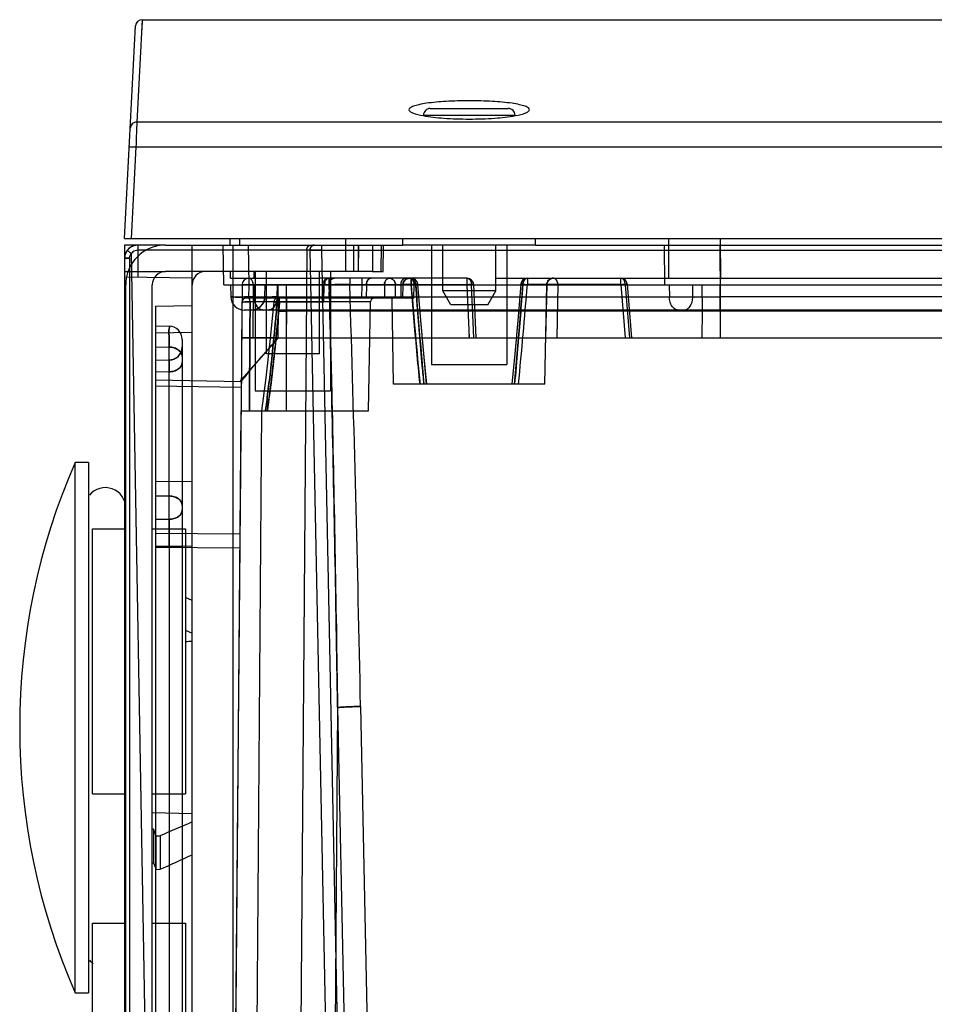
# Model space of a CAD drawing. Header units: millimetres. Extents: x 42 to 339, y 169 to 362.
# Tile 3 of 12: x 48 to 117, y 274 to 348. Entities that reach past the tile are written whole.
import ezdxf

# ---------------------------------------------------------------- set-up
doc = ezdxf.new("R2010")
doc.units = ezdxf.units.MM
doc.header["$LTSCALE"] = 34.608482
doc.layers.get('0').update_dxf_attribs({"linetype": 'CONTINUOUS'})

msp = doc.modelspace()

# ---------------------------------------------------------------- linework, layer by layer
at = {"color": 7, "linetype": 'Continuous'}
for p, q in [((56.78, 348.063), (56.74, 347.305)), ((56.78, 348.063), (56.753, 347.564)), ((56.78, 348.063), (128.069, 348.063)), ((55.44, 331.563), (56.28, 347.589)), ((56.753, 347.564), (56.375, 340.339)), ((78.501, 341.363), (84.38, 341.363)), ((325.394, 340.339), (56.375, 340.339)), ((77.99, 340.863), (84.891, 340.863)), ((56.302, 338.47), (55.94, 331.563)), ((56.302, 338.47), (325.346, 338.47)), ((55.44, 331.563), (330.94, 331.563)), ((63.419, 331.063), (63.414, 331.563)), ((64.14, 331.063), (64.14, 331.563)), ((72.14, 329.063), (72.14, 331.563)), ((76.44, 331.063), (76.436, 331.563)), ((86.44, 331.063), (86.445, 331.563)), ((96.494, 328.563), (96.483, 331.563)), ((100.403, 328.563), (100.392, 331.563)), ((55.44, 331.063), (55.44, 233.189)), ((58.54, 331.063), (55.44, 331.063)), ((56.44, 331.063), (56.44, 328.634)), ((69.421, 330.666), (56.44, 330.666)), ((58.54, 331.063), (74.14, 331.063)), ((60.54, 304.259), (60.541, 331.063)), ((62.94, 328.063), (62.888, 331.063)), ((63.64, 233.563), (63.64, 331.063)), ((64.855, 328.063), (64.803, 331.063)), ((69.18, 330.666), (68.45, 234.058)), ((69.421, 330.666), (71.371, 234.058)), ((70.288, 331.063), (70.288, 330.684)), ((70.288, 330.684), (72.238, 234.037)), ((70.288, 330.684), (309.551, 330.684)), ((72.733, 329.063), (72.741, 331.063)), ((72.733, 329.063), (72.748, 331.063)), ((73.087, 329.063), (73.094, 331.063)), ((73.087, 329.063), (73.101, 331.063)), ((74.14, 331.063), (74.14, 329.063)), ((74.14, 331.063), (76.441, 331.063)), ((74.794, 329.063), (74.829, 331.063)), ((74.94, 329.063), (74.975, 331.063)), ((86.44, 331.063), (76.441, 331.063)), ((78.605, 331.063), (78.605, 322.063)), ((79.44, 327.602), (79.44, 331.063)), ((83.44, 327.602), (83.44, 331.063)), ((84.275, 331.063), (84.275, 322.063)), ((86.44, 331.063), (170.519, 331.063)), ((96.178, 328.063), (96.157, 331.063)), ((100.341, 331.063), (100.369, 327.145)), ((55.826, 330.066), (55.826, 233.81)), ((55.952, 330.423), (57.634, 234.058)), ((55.44, 329.063), (58.54, 329.063)), ((74.14, 329.063), (58.54, 329.063)), ((63.44, 328.563), (63.436, 329.063)), ((65.231, 328.563), (65.227, 329.063)), ((65.305, 329.063), (65.305, 320.063)), ((66.14, 322.863), (66.14, 329.063)), ((70.14, 322.863), (70.14, 329.063)), ((70.975, 329.063), (70.975, 320.063)), ((74.14, 329.063), (74.94, 329.063)), ((60.54, 328.563), (55.44, 328.652)), ((63.44, 328.563), (66.14, 328.563)), ((64.809, 328.563), (64.809, 328.072)), ((66.14, 328.563), (70.14, 328.563)), ((79.44, 328.563), (70.14, 328.563)), ((72.426, 328.563), (71.265, 328.563)), ((72.426, 328.563), (72.426, 328.089)), ((73.33, 328.563), (73.33, 328.072)), ((76.932, 328.563), (76.639, 328.563)), ((76.932, 328.563), (76.639, 328.563)), ((77.059, 328.563), (77.059, 328.089)), ((77.059, 328.089), (77.059, 328.563)), ((81.275, 328.563), (79.44, 328.563)), ((83.44, 328.563), (174.44, 328.563)), ((85.821, 328.563), (85.821, 328.089)), ((92.861, 328.089), (92.861, 328.563)), ((55.54, 231.363), (55.54, 328.063)), ((57.54, 228.063), (57.54, 328.063)), ((62.94, 328.063), (329.44, 328.063)), ((64.309, 328.067), (63.44, 228.563)), ((63.44, 328.063), (63.456, 327.145)), ((64.809, 328.072), (64.8, 327.063)), ((81.617, 328.072), (64.809, 328.072)), ((65.152, 328.072), (65.117, 324.063)), ((65.198, 328.063), (65.214, 327.145)), ((66.024, 327.145), (66.04, 328.063)), ((66.966, 327.145), (66.982, 328.063)), ((67.005, 328.063), (67.04, 326.063)), ((67.633, 328.063), (67.668, 326.063)), ((70.378, 328.077), (70.348, 327.018)), ((70.476, 326.765), (70.511, 328.067)), ((70.879, 328.067), (70.511, 328.067)), ((70.878, 328.072), (70.849, 327.063)), ((72.426, 328.089), (77.059, 328.089)), ((73.33, 328.072), (73.322, 327.063)), ((73.683, 328.072), (73.676, 327.063)), ((75.048, 328.072), (75.056, 327.063)), ((75.886, 327.063), (75.877, 328.072)), ((76.285, 328.072), (76.268, 327.063)), ((76.432, 328.072), (76.414, 327.063)), ((77.272, 327.063), (77.287, 328.072)), ((80.04, 326.563), (79.44, 327.602)), ((83.44, 327.602), (79.44, 327.602)), ((81.448, 324.063), (81.288, 328.072)), ((81.791, 324.063), (81.617, 328.072)), ((81.949, 324.063), (81.774, 328.084)), ((82.84, 326.563), (83.44, 327.602)), ((87.282, 328.072), (85.476, 328.072)), ((92.861, 328.089), (85.821, 328.089)), ((87.151, 320.563), (87.282, 328.072)), ((87.278, 328.072), (87.2, 324.063)), ((87.279, 328.072), (87.201, 324.063)), ((88.121, 328.072), (88.043, 324.063)), ((93.203, 328.072), (88.121, 328.072)), ((92.861, 328.089), (93.187, 324.063)), ((93.203, 328.072), (93.528, 324.063)), ((93.359, 328.103), (93.686, 324.063)), ((96.521, 328.063), (96.528, 327.145)), ((98.298, 327.145), (98.305, 328.063)), ((98.977, 328.063), (98.991, 326.063)), ((100.349, 328.063), (100.363, 326.063)), ((100.356, 327.145), (100.362, 328.063)), ((64.339, 326.914), (64.298, 326.765)), ((64.448, 327.023), (64.339, 326.914)), ((64.597, 327.063), (64.448, 327.023)), ((77.272, 327.063), (64.597, 327.063)), ((65.214, 327.145), (98.298, 327.145)), ((75.73, 320.563), (75.617, 327.063)), ((100.356, 327.145), (100.356, 326.163)), ((326.356, 327.145), (100.356, 327.145)), ((100.369, 326.163), (100.369, 327.145)), ((57.79, 326.463), (60.54, 326.511)), ((57.79, 326.463), (57.79, 235.663)), ((64.294, 326.765), (64.229, 318.563)), ((327.925, 326.163), (64.456, 326.163)), ((73.985, 326.768), (64.918, 326.768)), ((65.33, 326.211), (65.025, 326.163)), ((70.476, 326.765), (66.96, 326.765)), ((67.631, 326.768), (67.643, 318.563)), ((73.842, 318.563), (73.985, 326.768)), ((82.84, 326.563), (80.04, 326.563)), ((67.04, 326.063), (67.005, 324.018)), ((67.04, 326.063), (67.668, 326.063)), ((67.668, 326.063), (67.633, 324.063)), ((98.991, 326.063), (67.668, 326.063)), ((98.991, 326.063), (98.977, 324.063)), ((100.363, 326.063), (98.991, 326.063)), ((100.363, 326.063), (100.349, 324.063)), ((185.524, 326.063), (100.363, 326.063)), ((57.79, 324.963), (58.808, 324.945)), ((57.79, 324.442), (60.54, 324.49)), ((59.79, 323.945), (59.79, 238.745)), ((64.144, 320.746), (67.005, 324.022)), ((64.274, 324.063), (327.93, 324.063)), ((81.448, 324.063), (81.44, 324.247)), ((57.79, 323.381), (58.808, 323.364)), ((58.808, 310.37), (58.808, 323.364)), ((58.808, 322.381), (57.79, 322.363)), ((70.14, 322.863), (66.14, 322.863)), ((78.605, 322.063), (84.275, 322.063)), ((58.808, 321.502), (57.79, 321.484)), ((64.245, 320.75), (57.79, 320.863)), ((64.241, 320.311), (57.79, 320.424)), ((87.151, 320.563), (75.73, 320.563)), ((65.305, 320.063), (70.975, 320.063)), ((64.226, 318.563), (73.842, 318.563)), ((65.768, 318.563), (65.095, 228.563)), ((51.715, 274.663), (51.715, 314.663)), ((52.74, 314.663), (51.715, 314.663)), ((52.74, 314.663), (52.74, 274.663)), ((60.54, 313.223), (57.79, 313.203)), ((57.79, 312.142), (58.808, 312.135)), ((58.808, 310.37), (57.79, 310.363)), ((53.04, 289.663), (53.04, 309.663)), ((53.04, 309.663), (55.54, 309.663)), ((57.54, 309.663), (60.04, 309.663)), ((64.145, 309.256), (57.79, 309.302)), ((60.04, 309.663), (60.04, 289.663)), ((60.54, 308.345), (57.79, 308.325)), ((57.79, 308.325), (58.808, 308.317)), ((58.808, 308.249), (57.79, 308.242)), ((64.135, 308.196), (57.79, 308.242)), ((58.808, 308.317), (58.808, 251.808)), ((58.808, 308.317), (59.79, 308.317)), ((59.79, 308.249), (58.808, 308.249)), ((60.54, 304.259), (60.04, 304.488)), ((60.54, 304.259), (60.04, 304.488)), ((60.54, 301.154), (60.54, 304.259)), ((60.04, 302), (60.54, 301.784)), ((60.04, 302), (60.54, 301.784)), ((60.54, 288.171), (60.54, 301.154)), ((71.513, 296.17), (71.002, 228.563)), ((71.513, 296.17), (72.877, 228.563)), ((73.245, 296.257), (74.611, 228.563)), ((53.04, 289.663), (55.54, 289.663)), ((57.54, 289.663), (60.04, 289.663)), ((57.54, 288.252), (60.54, 288.171)), ((60.54, 285.067), (60.54, 288.171)), ((57.64, 287.011), (57.54, 287.012)), ((57.64, 287.011), (57.64, 284.464)), ((57.84, 286.508), (57.64, 287.011)), ((57.84, 283.967), (57.84, 286.508)), ((57.84, 286.508), (58.14, 286.504)), ((58.14, 286.504), (58.14, 283.97)), ((60.54, 233.563), (60.54, 285.067)), ((57.54, 284.463), (57.64, 284.464)), ((57.64, 284.464), (57.84, 283.967)), ((57.84, 283.967), (58.14, 283.97)), ((53.04, 249.413), (53.04, 279.913)), ((53.04, 279.913), (55.54, 279.913)), ((57.54, 279.913), (60.04, 279.913)), ((60.04, 279.913), (60.04, 249.413)), ((51.715, 274.663), (52.74, 274.663))]:
    msp.add_line(p, q, dxfattribs=at)
for points in [[(55.637, 330.659), (55.491, 330.377), (55.44, 330.063)], [(56.44, 331.063), (56.135, 331.015), (55.858, 330.876), (55.637, 330.659)], [(76.432, 328.072), (76.466, 328.244), (76.558, 328.395), (76.694, 328.503), (76.827, 328.552), (76.932, 328.563)], [(76.432, 328.072), (76.502, 328.318), (76.685, 328.498), (76.932, 328.563)], [(78.227, 320.563), (78.003, 322.876), (77.779, 325.39), (77.555, 328.104)], [(78.229, 320.563), (78.008, 322.863), (77.784, 325.376), (77.558, 328.103)], [(85.323, 328.103), (85.095, 325.358), (84.871, 322.845), (84.652, 320.563)], [(66.024, 327.145), (65.971, 326.84), (65.827, 326.567), (65.607, 326.35), (65.33, 326.211)], [(67.002, 327.063), (66.86, 327.027), (66.752, 326.929), (66.703, 326.79)], [(66.861, 327.027), (66.753, 326.929), (66.704, 326.79)], [(66.703, 326.79), (66.41, 323.789), (66.103, 321.046), (65.776, 318.563)], [(85.096, 325.375), (84.872, 322.861), (84.652, 320.563)], [(59.79, 323.38), (59.742, 323.074), (59.604, 322.798), (59.387, 322.578), (59.113, 322.434)], [(59.604, 322.798), (59.387, 322.578), (59.113, 322.434), (58.808, 322.381)], [(64.226, 318.563), (63.965, 288.563), (63.703, 258.563), (63.44, 228.563)]]:
    msp.add_lwpolyline(points, dxfattribs=at)
for centre, radius, start, end in [((56.78, 347.563), 0.5, 89.98104, 177), ((56.44, 330.063), 1, 89.99953, 180), ((58.54, 328.063), 3, 90, 180), ((58.54, 328.063), 1, 90, 180), ((61.54, 328.063), 1, 90, 180), ((64.809, 328.063), 0.5, 90, 179.5), ((70.878, 328.063), 0.5, 90, 178.39449), ((70.971, 328.158), 0.438, 137.28183, 143.54336), ((75.401, 328.063), 0.5, 89.46741, 89.99703), ((76.932, 328.063), 0.5, 90, 179), ((77.059, 328.063), 0.5, 4.82863, 90), ((77.059, 328.063), 0.5, 4.58156, 89.935), ((81.275, 328.063), 0.5, 2.48195, 90.00171), ((85.821, 328.063), 0.5, 90, 175.41743), ((87.778, 328.063), 0.5, 89.88532, 179.00457), ((87.782, 328.063), 0.5, 90, 179), ((87.778, 328.063), 0.5, 89.88687, 134.52013), ((92.861, 328.063), 0.5, 4.63246, 90), ((-2733.404, 240.087), 2807.211, 1.146519, 1.796435), ((-2733.088, 240.095), 2806.895, 1.146479, 1.796468), ((470.974, 359.358), 395.154, 184.5387, 185.6343), ((-308.091, 359.358), 395.152, 354.36572, 355.46132), ((-308.717, 359.398), 395.779, 354.36887, 355.46273), ((64.456, 327.163), 1, 180.99982, 269.9997), ((64.597, 326.763), 0.3, 90, 179.5), ((65.025, 327.163), 1, 270, 359), ((74.285, 326.763), 0.3, 90.00289, 179), ((98.433, 1777.639), 1450.495, 269.92472, 270.076446), ((98.436, 1633.461), 1306.317, 269.916293, 270.084766), ((99.327, 724.246), 397.102, 269.85155, 270.14845), ((99.327, 724.244), 397.1, 269.85155, 270.14845), ((58.79, 323.945), 1, 0.00698, 88.99857), ((58.79, 323.38), 1, 271, 360), ((97.54, 294.663), 50, 156.42182, 203.57818), ((53.99, 311.213), 1.55, 0, 140.24196), ((-1266.096, 310.242), 1324.905, 359.916755, 0.081856), ((-1123.687, 310.239), 1182.496, 359.906879, 0.091864), ((53.99, 278.113), 1.55, 219.75804, 233.65004)]:
    msp.add_arc(centre, radius, start, end, dxfattribs=at)
for points, knots in [([(81.44, 341.948), (80.856, 341.948), (79.778, 341.918), (78.511, 341.81), (77.693, 341.668), (77.316, 341.572), (77.093, 341.48), (76.967, 341.41), (76.892, 341.327), (76.893, 341.274)], [0, 0, 0, 0, 0.373995, 0.690878, 0.813017, 0.905336, 0.939691, 0.966307, 1, 1, 1, 1]), ([(85.988, 341.274), (85.989, 341.327), (85.914, 341.41), (85.788, 341.48), (85.564, 341.572), (85.188, 341.668), (84.37, 341.81), (83.103, 341.918), (82.024, 341.948), (81.44, 341.948)], [0, 0, 0, 0, 0.033693, 0.060313, 0.09467, 0.186988, 0.309122, 0.625998, 1, 1, 1, 1]), ([(76.893, 341.274), (76.894, 341.228), (76.983, 341.118), (77.339, 340.956), (77.686, 340.876), (77.953, 340.826)], [0, 0, 0, 0, 0.116678, 0.315072, 1, 1, 1, 1]), ([(78.501, 341.363), (78.435, 341.363), (78.302, 341.337), (78.133, 341.227), (78.018, 341.061), (77.99, 340.928), (77.99, 340.863)], [0, 0, 0, 0, 0.250104, 0.500147, 0.750107, 1, 1, 1, 1]), ([(84.891, 340.863), (84.891, 340.928), (84.863, 341.061), (84.748, 341.227), (84.578, 341.337), (84.446, 341.363), (84.38, 341.363)], [0, 0, 0, 0, 0.249898, 0.499853, 0.749891, 1, 1, 1, 1]), ([(84.922, 340.825), (85.19, 340.875), (85.539, 340.955), (85.897, 341.118), (85.987, 341.228), (85.988, 341.274)], [0, 0, 0, 0, 0.685131, 0.883499, 1, 1, 1, 1]), ([(56.375, 340.339), (56.252, 340.339), (55.996, 340.243), (55.882, 339.994), (55.876, 339.872)], [0, 0, 0, 0, 0.502234, 1, 1, 1, 1]), ([(56.375, 340.339), (56.372, 340.266), (56.349, 339.643), (56.324, 339.02), (56.302, 338.47)], [0, 0, 0, 0, 0.117284, 1, 1, 1, 1]), ([(77.953, 340.826), (78.467, 340.73), (79.631, 340.608), (80.797, 340.569), (81.44, 340.569)], [0, 0, 0, 0, 0.448747, 1, 1, 1, 1]), ([(81.44, 340.569), (82.082, 340.569), (83.247, 340.607), (84.408, 340.729), (84.922, 340.825)], [0, 0, 0, 0, 0.550968, 1, 1, 1, 1]), ([(55.802, 338.47), (55.803, 338.473), (55.821, 338.475), (55.845, 338.479), (55.893, 338.48), (55.982, 338.481), (56.121, 338.478), (56.238, 338.473), (56.302, 338.47)], [0, 0, 0, 0, 0.021854, 0.079373, 0.171618, 0.295654, 0.61934, 1, 1, 1, 1]), ([(55.952, 330.423), (55.899, 330.463), (55.791, 330.528), (55.735, 330.613), (55.627, 330.645), (55.637, 330.659)], [0, 0, 0, 0, 0.50218, 0.866264, 1, 1, 1, 1]), ([(55.952, 330.423), (55.899, 330.463), (55.791, 330.528), (55.735, 330.613), (55.627, 330.645), (55.637, 330.659)], [0, 0, 0, 0, 0.502157, 0.866252, 1, 1, 1, 1]), ([(56.44, 330.666), (56.374, 330.665), (56.242, 330.646), (56.078, 330.551), (55.987, 330.469), (55.952, 330.423)], [0, 0, 0, 0, 0.353898, 0.692873, 1, 1, 1, 1]), ([(69.18, 330.666), (69.18, 330.734), (69.211, 330.868), (69.34, 331.022), (69.466, 331.063), (69.526, 331.063)], [0, 0, 0, 0, 0.353784, 0.687475, 1, 1, 1, 1]), ([(69.421, 330.666), (69.422, 330.733), (69.452, 330.865), (69.578, 331.02), (69.706, 331.063), (69.768, 331.063)], [0, 0, 0, 0, 0.345702, 0.678451, 1, 1, 1, 1]), ([(69.768, 331.063), (69.709, 331.063), (69.584, 331.024), (69.454, 330.872), (69.422, 330.736), (69.421, 330.666)], [0, 0, 0, 0, 0.305055, 0.63645, 1, 1, 1, 1]), ([(69.421, 330.666), (69.496, 330.67), (69.671, 330.675), (69.96, 330.68), (70.174, 330.683), (70.288, 330.684)], [0, 0, 0, 0, 0.257964, 0.607182, 1, 1, 1, 1]), ([(70.288, 330.684), (70.174, 330.683), (69.96, 330.68), (69.671, 330.675), (69.496, 330.67), (69.421, 330.666)], [0, 0, 0, 0, 0.392831, 0.742047, 1, 1, 1, 1]), ([(55.44, 330.063), (55.44, 330.079), (55.541, 330.044), (55.635, 330.078), (55.76, 330.066), (55.826, 330.066)], [0, 0, 0, 0, 0.127047, 0.48488, 1, 1, 1, 1]), ([(55.826, 330.066), (55.803, 330.066), (55.755, 330.066), (55.684, 330.066), (55.626, 330.066), (55.583, 330.065), (55.554, 330.065), (55.527, 330.065), (55.504, 330.065), (55.485, 330.064), (55.471, 330.064), (55.461, 330.064), (55.456, 330.064), (55.451, 330.064), (55.447, 330.063), (55.444, 330.063), (55.442, 330.063), (55.441, 330.063), (55.44, 330.063), (55.44, 330.063)], [0, 0, 0, 0, 0.184357, 0.371161, 0.549919, 0.632653, 0.708964, 0.77751, 0.837573, 0.888584, 0.92998, 0.946918, 0.961379, 0.973431, 0.983142, 0.99058, 0.995816, 0.998922, 1, 1, 1, 1]), ([(55.826, 330.066), (55.827, 330.111), (55.837, 330.201), (55.879, 330.323), (55.925, 330.394), (55.952, 330.423)], [0, 0, 0, 0, 0.352464, 0.692143, 1, 1, 1, 1]), ([(65.049, 328.419), (65.029, 328.448), (64.984, 328.499), (64.901, 328.551), (64.839, 328.563), (64.809, 328.563)], [0, 0, 0, 0, 0.36256, 0.69171, 1, 1, 1, 1]), ([(65.152, 328.072), (65.151, 328.112), (65.143, 328.196), (65.11, 328.314), (65.072, 328.387), (65.049, 328.419)], [0, 0, 0, 0, 0.333925, 0.678661, 1, 1, 1, 1]), ([(70.62, 328.418), (70.596, 328.386), (70.556, 328.315), (70.52, 328.195), (70.511, 328.11), (70.511, 328.067)], [0, 0, 0, 0, 0.316857, 0.653007, 1, 1, 1, 1]), ([(70.62, 328.418), (70.596, 328.386), (70.556, 328.315), (70.52, 328.195), (70.511, 328.11), (70.511, 328.067)], [0, 0, 0, 0, 0.316857, 0.653007, 1, 1, 1, 1]), ([(70.878, 328.563), (70.846, 328.563), (70.781, 328.551), (70.691, 328.5), (70.641, 328.447), (70.62, 328.418)], [0, 0, 0, 0, 0.306265, 0.639419, 1, 1, 1, 1]), ([(70.878, 328.563), (70.851, 328.563), (70.795, 328.554), (70.716, 328.517), (70.671, 328.477), (70.65, 328.455)], [0, 0, 0, 0, 0.309326, 0.643579, 1, 1, 1, 1]), ([(70.878, 328.072), (70.881, 328.13), (70.884, 328.239), (70.878, 328.402), (70.865, 328.48), (70.892, 328.563), (70.878, 328.563)], [0, 0, 0, 0, 0.357431, 0.68747, 0.912899, 1, 1, 1, 1]), ([(70.877, 328.481), (70.874, 328.443), (70.873, 328.356), (70.888, 328.22), (70.882, 328.121), (70.878, 328.072)], [0, 0, 0, 0, 0.276689, 0.639726, 1, 1, 1, 1]), ([(70.878, 328.563), (70.881, 328.563), (70.88, 328.544), (70.88, 328.523), (70.878, 328.496), (70.877, 328.481)], [0, 0, 0, 0, 0.116554, 0.447032, 1, 1, 1, 1]), ([(71.265, 328.563), (71.197, 328.563), (71.049, 328.507), (70.912, 328.312), (70.88, 328.15), (70.879, 328.067)], [0, 0, 0, 0, 0.300468, 0.636289, 1, 1, 1, 1]), ([(70.879, 328.067), (70.88, 328.154), (70.914, 328.32), (71.057, 328.512), (71.202, 328.563), (71.269, 328.563)], [0, 0, 0, 0, 0.37882, 0.710413, 1, 1, 1, 1]), ([(73.683, 328.072), (73.684, 328.104), (73.689, 328.169), (73.707, 328.248), (73.728, 328.308), (73.746, 328.349), (73.763, 328.38), (73.778, 328.403), (73.789, 328.419), (73.8, 328.435), (73.817, 328.455), (73.839, 328.478), (73.868, 328.503), (73.91, 328.532), (73.967, 328.556), (74.014, 328.563), (74.037, 328.563)], [0, 0, 0, 0, 0.144421, 0.294363, 0.364897, 0.431833, 0.494915, 0.524975, 0.554039, 0.582855, 0.611777, 0.66976, 0.7277, 0.785362, 0.8992, 1, 1, 1, 1]), ([(74.037, 328.563), (74.014, 328.563), (73.966, 328.556), (73.909, 328.531), (73.868, 328.503), (73.839, 328.478), (73.812, 328.45), (73.788, 328.42), (73.767, 328.387), (73.747, 328.351), (73.729, 328.311), (73.708, 328.252), (73.689, 328.172), (73.684, 328.106), (73.683, 328.072)], [0, 0, 0, 0, 0.102931, 0.216088, 0.273399, 0.33098, 0.3886, 0.445962, 0.503821, 0.565489, 0.630863, 0.699708, 0.846054, 1, 1, 1, 1]), ([(73.683, 328.072), (73.684, 328.104), (73.689, 328.169), (73.707, 328.248), (73.728, 328.308), (73.746, 328.349), (73.763, 328.38), (73.778, 328.403), (73.789, 328.419), (73.8, 328.435), (73.817, 328.455), (73.839, 328.478), (73.868, 328.503), (73.91, 328.532), (73.967, 328.556), (74.014, 328.563), (74.037, 328.563)], [0, 0, 0, 0, 0.14442, 0.294361, 0.364894, 0.431831, 0.494912, 0.524972, 0.554036, 0.582852, 0.611774, 0.669756, 0.727696, 0.785358, 0.899195, 1, 1, 1, 1]), ([(75.401, 328.563), (75.34, 328.563), (75.206, 328.507), (75.079, 328.318), (75.049, 328.158), (75.048, 328.072)], [0, 0, 0, 0, 0.280406, 0.605265, 1, 1, 1, 1]), ([(75.048, 328.072), (75.048, 328.114), (75.057, 328.199), (75.092, 328.317), (75.131, 328.388), (75.153, 328.419)], [0, 0, 0, 0, 0.348286, 0.684674, 1, 1, 1, 1]), ([(75.153, 328.419), (75.175, 328.449), (75.222, 328.501), (75.309, 328.551), (75.372, 328.563), (75.401, 328.563)], [0, 0, 0, 0, 0.367438, 0.703386, 1, 1, 1, 1]), ([(75.401, 328.563), (75.482, 328.563), (75.647, 328.517), (75.829, 328.332), (75.876, 328.16), (75.877, 328.072)], [0, 0, 0, 0, 0.32349, 0.646927, 1, 1, 1, 1]), ([(75.735, 328.419), (75.705, 328.45), (75.638, 328.503), (75.522, 328.552), (75.44, 328.563), (75.401, 328.563)], [0, 0, 0, 0, 0.343926, 0.684064, 1, 1, 1, 1]), ([(75.877, 328.072), (75.877, 328.114), (75.865, 328.2), (75.816, 328.32), (75.764, 328.389), (75.735, 328.419)], [0, 0, 0, 0, 0.335805, 0.669635, 1, 1, 1, 1]), ([(76.285, 328.072), (76.286, 328.104), (76.291, 328.169), (76.309, 328.248), (76.33, 328.308), (76.348, 328.349), (76.365, 328.38), (76.38, 328.403), (76.391, 328.419), (76.403, 328.435), (76.419, 328.455), (76.441, 328.478), (76.47, 328.503), (76.513, 328.532), (76.569, 328.556), (76.617, 328.563), (76.639, 328.563)], [0, 0, 0, 0, 0.14442, 0.294361, 0.364894, 0.431831, 0.494912, 0.524972, 0.554036, 0.582852, 0.611774, 0.669756, 0.727696, 0.785358, 0.899195, 1, 1, 1, 1]), ([(76.285, 328.072), (76.286, 328.104), (76.291, 328.169), (76.309, 328.248), (76.33, 328.308), (76.348, 328.349), (76.365, 328.38), (76.38, 328.403), (76.391, 328.419), (76.403, 328.435), (76.419, 328.455), (76.441, 328.478), (76.47, 328.503), (76.513, 328.532), (76.569, 328.556), (76.617, 328.563), (76.639, 328.563)], [0, 0, 0, 0, 0.144421, 0.294363, 0.364897, 0.431833, 0.494915, 0.524975, 0.55404, 0.582855, 0.611777, 0.66976, 0.7277, 0.785362, 0.8992, 1, 1, 1, 1]), ([(77.133, 328.474), (77.115, 328.493), (77.075, 328.525), (77.006, 328.556), (76.956, 328.563), (76.932, 328.563)], [0, 0, 0, 0, 0.346745, 0.672544, 1, 1, 1, 1]), ([(76.932, 328.563), (76.963, 328.563), (77.027, 328.551), (77.113, 328.499), (77.16, 328.448), (77.181, 328.419)], [0, 0, 0, 0, 0.311597, 0.641185, 1, 1, 1, 1]), ([(77.404, 328.071), (77.4, 328.131), (77.382, 328.248), (77.324, 328.412), (77.208, 328.527), (77.107, 328.563), (77.059, 328.563)], [0, 0, 0, 0, 0.275146, 0.537991, 0.778828, 1, 1, 1, 1]), ([(77.405, 328.072), (77.401, 328.129), (77.383, 328.244), (77.327, 328.408), (77.21, 328.526), (77.108, 328.563), (77.06, 328.563)], [0, 0, 0, 0, 0.26352, 0.531131, 0.778128, 1, 1, 1, 1]), ([(77.287, 328.072), (77.291, 328.118), (77.283, 328.22), (77.224, 328.357), (77.165, 328.439), (77.133, 328.474)], [0, 0, 0, 0, 0.317477, 0.678052, 1, 1, 1, 1]), ([(77.181, 328.419), (77.205, 328.387), (77.244, 328.314), (77.279, 328.196), (77.286, 328.112), (77.286, 328.072)], [0, 0, 0, 0, 0.324251, 0.668853, 1, 1, 1, 1]), ([(81.288, 328.072), (81.283, 328.128), (81.28, 328.235), (81.283, 328.398), (81.299, 328.477), (81.26, 328.563), (81.275, 328.563)], [0, 0, 0, 0, 0.343325, 0.676258, 0.91001, 1, 1, 1, 1]), ([(81.284, 328.474), (81.282, 328.491), (81.276, 328.52), (81.276, 328.542), (81.271, 328.563), (81.275, 328.563)], [0, 0, 0, 0, 0.554703, 0.888125, 1, 1, 1, 1]), ([(81.275, 328.563), (81.336, 328.563), (81.473, 328.502), (81.589, 328.309), (81.617, 328.153), (81.617, 328.072)], [0, 0, 0, 0, 0.284823, 0.626724, 1, 1, 1, 1]), ([(81.275, 328.563), (81.304, 328.563), (81.367, 328.551), (81.45, 328.499), (81.495, 328.448), (81.515, 328.419)], [0, 0, 0, 0, 0.308757, 0.637951, 1, 1, 1, 1]), ([(81.288, 328.072), (81.282, 328.118), (81.276, 328.214), (81.288, 328.348), (81.291, 328.437), (81.284, 328.474)], [0, 0, 0, 0, 0.348057, 0.714831, 1, 1, 1, 1]), ([(81.515, 328.419), (81.538, 328.387), (81.576, 328.314), (81.609, 328.195), (81.617, 328.112), (81.617, 328.072)], [0, 0, 0, 0, 0.32271, 0.66751, 1, 1, 1, 1]), ([(85.476, 328.072), (85.48, 328.129), (85.498, 328.244), (85.554, 328.408), (85.671, 328.526), (85.773, 328.563), (85.821, 328.563)], [0, 0, 0, 0, 0.263638, 0.531208, 0.778158, 1, 1, 1, 1]), ([(85.616, 328.466), (85.583, 328.433), (85.529, 328.351), (85.495, 328.212), (85.481, 328.118), (85.476, 328.072)], [0, 0, 0, 0, 0.326069, 0.674067, 1, 1, 1, 1]), ([(87.279, 328.072), (87.28, 328.13), (87.304, 328.253), (87.407, 328.416), (87.573, 328.534), (87.709, 328.563), (87.778, 328.563)], [0, 0, 0, 0, 0.226687, 0.477171, 0.73054, 1, 1, 1, 1]), ([(88.019, 328.419), (87.998, 328.449), (87.952, 328.5), (87.868, 328.551), (87.807, 328.563), (87.778, 328.563)], [0, 0, 0, 0, 0.369691, 0.705243, 1, 1, 1, 1]), ([(88.121, 328.072), (88.124, 328.129), (88.112, 328.249), (88.035, 328.402), (87.931, 328.53), (87.828, 328.563), (87.779, 328.563)], [0, 0, 0, 0, 0.26353, 0.53966, 0.775329, 1, 1, 1, 1]), ([(88.121, 328.072), (88.121, 328.114), (88.112, 328.198), (88.078, 328.317), (88.041, 328.388), (88.019, 328.419)], [0, 0, 0, 0, 0.348991, 0.685636, 1, 1, 1, 1]), ([(93.203, 328.072), (93.199, 328.129), (93.181, 328.243), (93.127, 328.408), (93.01, 328.526), (92.909, 328.563), (92.861, 328.563)], [0, 0, 0, 0, 0.26291, 0.531059, 0.778544, 1, 1, 1, 1]), ([(64.809, 328.072), (64.725, 328.072), (64.565, 328.087), (64.443, 328.046), (64.309, 328.09), (64.309, 328.067)], [0, 0, 0, 0, 0.499757, 0.865767, 1, 1, 1, 1]), ([(64.309, 328.067), (64.309, 328.085), (64.416, 328.059), (64.519, 328.089), (64.732, 328.077), (64.941, 328.078), (65.085, 328.074), (65.152, 328.072)], [0, 0, 0, 0, 0.063592, 0.239361, 0.490311, 0.763174, 1, 1, 1, 1]), ([(64.309, 328.067), (64.309, 328.069), (64.319, 328.07), (64.33, 328.072), (64.351, 328.073), (64.373, 328.075), (64.399, 328.076), (64.424, 328.076), (64.442, 328.077), (64.45, 328.077)], [0, 0, 0, 0, 0.041166, 0.142907, 0.289475, 0.459647, 0.63218, 0.825747, 1, 1, 1, 1]), ([(64.45, 328.077), (64.493, 328.078), (64.592, 328.079), (64.759, 328.08), (64.95, 328.077), (65.085, 328.074), (65.152, 328.072)], [0, 0, 0, 0, 0.185006, 0.422894, 0.713429, 1, 1, 1, 1]), ([(70.538, 328.063), (70.508, 328.063), (70.459, 328.087), (70.416, 328.079), (70.363, 328.076), (70.454, 328.069), (70.478, 328.069), (70.511, 328.067)], [0, 0, 0, 0, 0.2988, 0.479357, 0.548126, 0.660459, 1, 1, 1, 1]), ([(70.511, 328.067), (70.488, 328.068), (70.446, 328.067), (70.413, 328.078), (70.379, 328.07), (70.381, 328.082), (70.401, 328.076), (70.42, 328.078), (70.455, 328.071), (70.492, 328.103), (70.527, 328.078), (70.538, 328.063)], [0, 0, 0, 0, 0.234694, 0.37536, 0.437459, 0.442532, 0.490719, 0.572767, 0.678459, 0.813848, 1, 1, 1, 1]), ([(70.878, 328.072), (70.854, 328.072), (70.808, 328.07), (70.743, 328.081), (70.686, 328.051), (70.636, 328.078), (70.602, 328.103), (70.555, 328.111), (70.538, 328.079), (70.538, 328.063)], [0, 0, 0, 0, 0.191953, 0.365354, 0.523028, 0.661198, 0.778044, 0.873804, 1, 1, 1, 1]), ([(70.538, 328.063), (70.551, 328.063), (70.576, 328.083), (70.623, 328.076), (70.675, 328.077), (70.736, 328.075), (70.804, 328.074), (70.852, 328.072), (70.878, 328.072)], [0, 0, 0, 0, 0.116778, 0.246749, 0.40045, 0.578114, 0.778885, 1, 1, 1, 1]), ([(72.426, 328.089), (72.233, 328.087), (71.862, 328.084), (71.346, 328.077), (71.024, 328.071), (70.879, 328.067)], [0, 0, 0, 0, 0.375268, 0.718446, 1, 1, 1, 1]), ([(70.879, 328.067), (71.024, 328.071), (71.347, 328.077), (71.862, 328.084), (72.233, 328.087), (72.426, 328.089)], [0, 0, 0, 0, 0.281564, 0.624737, 1, 1, 1, 1]), ([(71.513, 296.17), (71.472, 298.828), (71.299, 309.461), (71.078, 320.094), (70.879, 328.067)], [0, 0, 0, 0, 0.250007, 1, 1, 1, 1]), ([(70.879, 328.067), (70.945, 325.409), (71.196, 314.778), (71.391, 304.145), (71.513, 296.17)], [0, 0, 0, 0, 0.249993, 1, 1, 1, 1]), ([(73.683, 328.072), (73.666, 328.072), (73.612, 328.072), (73.516, 328.072), (73.416, 328.072), (73.352, 328.072), (73.33, 328.072)], [0, 0, 0, 0, 0.14553, 0.46144, 0.809105, 1, 1, 1, 1]), ([(73.683, 328.072), (73.662, 328.072), (73.604, 328.072), (73.505, 328.072), (73.408, 328.072), (73.348, 328.072), (73.33, 328.072)], [0, 0, 0, 0, 0.176855, 0.493176, 0.842217, 1, 1, 1, 1]), ([(75.048, 328.072), (75.117, 328.074), (75.267, 328.078), (75.495, 328.08), (75.702, 328.078), (75.829, 328.076), (75.877, 328.072)], [0, 0, 0, 0, 0.250399, 0.544206, 0.823236, 1, 1, 1, 1]), ([(76.432, 328.072), (76.432, 328.072), (76.431, 328.072), (76.431, 328.072), (76.429, 328.072), (76.426, 328.072), (76.421, 328.072), (76.414, 328.072), (76.404, 328.072), (76.393, 328.072), (76.38, 328.072), (76.358, 328.072), (76.335, 328.072), (76.308, 328.072), (76.293, 328.072), (76.285, 328.072)], [0, 0, 0, 0, 0.002134, 0.008127, 0.01807, 0.031973, 0.069006, 0.11995, 0.184566, 0.262614, 0.352763, 0.455377, 0.696222, 0.842225, 1, 1, 1, 1]), ([(76.285, 328.072), (76.293, 328.072), (76.308, 328.072), (76.335, 328.072), (76.359, 328.072), (76.38, 328.072), (76.393, 328.072), (76.405, 328.072), (76.414, 328.072), (76.421, 328.072), (76.426, 328.072), (76.429, 328.072), (76.431, 328.072), (76.431, 328.072), (76.432, 328.072), (76.432, 328.072)], [0, 0, 0, 0, 0.15919, 0.306375, 0.549143, 0.652302, 0.742699, 0.819153, 0.882443, 0.932341, 0.96862, 0.982266, 0.992023, 0.997904, 1, 1, 1, 1]), ([(77.287, 328.072), (77.22, 328.076), (77.069, 328.082), (76.854, 328.083), (76.639, 328.094), (76.535, 328.068), (76.433, 328.089), (76.432, 328.072)], [0, 0, 0, 0, 0.237545, 0.523226, 0.771243, 0.937677, 1, 1, 1, 1]), ([(77.728, 320.563), (77.644, 321.402), (77.482, 323.078), (77.26, 325.587), (77.123, 327.256), (77.058, 328.089)], [0, 0, 0, 0, 0.33505, 0.668356, 1, 1, 1, 1]), ([(77.404, 328.071), (77.421, 328.072), (77.452, 328.07), (77.49, 328.089), (77.519, 328.07), (77.541, 328.091), (77.544, 328.105), (77.553, 328.125), (77.557, 328.111), (77.559, 328.095), (77.555, 328.107), (77.548, 328.112), (77.536, 328.111), (77.521, 328.106), (77.499, 328.106), (77.469, 328.11), (77.429, 328.11), (77.379, 328.107), (77.317, 328.105), (77.243, 328.102), (77.155, 328.097), (77.092, 328.092), (77.059, 328.089)], [0, 0, 0, 0, 0.074624, 0.1292, 0.168862, 0.200114, 0.232549, 0.247684, 0.263853, 0.278175, 0.287591, 0.298815, 0.313347, 0.335252, 0.366443, 0.409271, 0.46494, 0.535647, 0.623625, 0.730418, 0.856729, 1, 1, 1, 1]), ([(77.405, 328.071), (77.423, 328.074), (77.448, 328.077), (77.48, 328.082), (77.501, 328.086), (77.518, 328.089), (77.533, 328.092), (77.543, 328.095), (77.549, 328.097), (77.553, 328.098), (77.555, 328.1), (77.557, 328.101), (77.558, 328.102), (77.558, 328.103), (77.557, 328.104), (77.555, 328.105), (77.55, 328.107), (77.543, 328.108), (77.533, 328.109), (77.522, 328.11), (77.509, 328.11), (77.494, 328.11), (77.477, 328.11), (77.457, 328.11), (77.424, 328.11), (77.377, 328.108), (77.286, 328.105), (77.179, 328.098), (77.093, 328.092), (77.059, 328.089)], [0, 0, 0, 0, 0.082122, 0.117464, 0.148488, 0.176546, 0.199272, 0.216709, 0.223468, 0.228939, 0.233159, 0.236224, 0.238318, 0.239883, 0.241687, 0.244232, 0.25201, 0.263358, 0.277834, 0.295, 0.314851, 0.33757, 0.363784, 0.394096, 0.428656, 0.51049, 0.608676, 0.8461, 1, 1, 1, 1]), ([(77.404, 328.072), (77.466, 327.228), (77.595, 325.549), (77.801, 323.046), (77.949, 321.387), (78.025, 320.563)], [0, 0, 0, 0, 0.336908, 0.670234, 1, 1, 1, 1]), ([(78.026, 320.563), (77.984, 321.026), (77.795, 323.121), (77.59, 325.624), (77.435, 327.664), (77.405, 328.071)], [0, 0, 0, 0, 0.185357, 0.837435, 1, 1, 1, 1]), ([(81.618, 328.072), (81.661, 328.074), (81.702, 328.072), (81.801, 328.09), (81.615, 328.081), (81.516, 328.081), (81.363, 328.075), (81.288, 328.072)], [0, 0, 0, 0, 0.200195, 0.240016, 0.371368, 0.644565, 1, 1, 1, 1]), ([(81.288, 328.072), (81.333, 328.073), (81.42, 328.077), (81.541, 328.081), (81.618, 328.083), (81.652, 328.084)], [0, 0, 0, 0, 0.373271, 0.71529, 1, 1, 1, 1]), ([(81.619, 328.072), (81.663, 328.074), (81.709, 328.063), (81.798, 328.1), (81.689, 328.085), (81.652, 328.084)], [0, 0, 0, 0, 0.519324, 0.56742, 1, 1, 1, 1]), ([(85.476, 328.071), (85.467, 327.951), (85.345, 326.33), (85.146, 323.826), (84.936, 321.444), (84.854, 320.563)], [0, 0, 0, 0, 0.048002, 0.64752, 1, 1, 1, 1]), ([(84.855, 320.563), (84.997, 322.105), (85.21, 324.607), (85.404, 327.111), (85.476, 328.072)], [0, 0, 0, 0, 0.616549, 1, 1, 1, 1]), ([(85.476, 328.071), (85.458, 328.074), (85.433, 328.077), (85.4, 328.082), (85.38, 328.086), (85.362, 328.089), (85.348, 328.092), (85.338, 328.095), (85.332, 328.097), (85.328, 328.098), (85.326, 328.1), (85.324, 328.101), (85.323, 328.102), (85.323, 328.103), (85.324, 328.104), (85.326, 328.105), (85.331, 328.107), (85.338, 328.108), (85.347, 328.109), (85.359, 328.11), (85.372, 328.11), (85.387, 328.11), (85.404, 328.11), (85.424, 328.11), (85.456, 328.11), (85.503, 328.108), (85.595, 328.105), (85.702, 328.098), (85.788, 328.092), (85.821, 328.089)], [0, 0, 0, 0, 0.082117, 0.117456, 0.148479, 0.17654, 0.199267, 0.216706, 0.223465, 0.228937, 0.233158, 0.236223, 0.238317, 0.239883, 0.241687, 0.244231, 0.252009, 0.263356, 0.277832, 0.294998, 0.314849, 0.337567, 0.363781, 0.394091, 0.42865, 0.510481, 0.608664, 0.846082, 1, 1, 1, 1]), ([(88.121, 328.072), (88.054, 328.075), (87.907, 328.082), (87.699, 328.084), (87.474, 328.091), (87.395, 328.073), (87.269, 328.084), (87.279, 328.072)], [0, 0, 0, 0, 0.240522, 0.517186, 0.769668, 0.942972, 1, 1, 1, 1]), ([(88.121, 328.072), (88.052, 328.076), (87.899, 328.082), (87.689, 328.084), (87.465, 328.091), (87.388, 328.074), (87.269, 328.084), (87.279, 328.072)], [0, 0, 0, 0, 0.246365, 0.536518, 0.782854, 0.945033, 1, 1, 1, 1]), ([(92.861, 328.089), (92.939, 328.095), (93.08, 328.109), (93.241, 328.104), (93.334, 328.118), (93.357, 328.105)], [0, 0, 0, 0, 0.477323, 0.839274, 1, 1, 1, 1]), ([(92.861, 328.089), (92.897, 328.092), (92.964, 328.097), (93.058, 328.103), (93.136, 328.107), (93.2, 328.11), (93.25, 328.111), (93.288, 328.111), (93.316, 328.11), (93.336, 328.109), (93.349, 328.108), (93.355, 328.106), (93.36, 328.104), (93.357, 328.1), (93.351, 328.098), (93.34, 328.094), (93.321, 328.09), (93.292, 328.084), (93.252, 328.078), (93.221, 328.074), (93.203, 328.072)], [0, 0, 0, 0, 0.165176, 0.307604, 0.426288, 0.522214, 0.597175, 0.654305, 0.696172, 0.724159, 0.74297, 0.753547, 0.757664, 0.76134, 0.770545, 0.786947, 0.814906, 0.857687, 0.918723, 1, 1, 1, 1]), ([(93.357, 328.105), (93.361, 328.103), (93.324, 328.084), (93.29, 328.088), (93.234, 328.075), (93.203, 328.072)], [0, 0, 0, 0, 0.080732, 0.420184, 1, 1, 1, 1]), ([(63.456, 327.145), (63.525, 327.145), (63.794, 327.143), (64.38, 327.144), (64.897, 327.145), (65.214, 327.145)], [0, 0, 0, 0, 0.116807, 0.45853, 1, 1, 1, 1]), ([(65.214, 327.145), (64.897, 327.145), (64.379, 327.144), (63.793, 327.143), (63.525, 327.145), (63.456, 327.145)], [0, 0, 0, 0, 0.541646, 0.883284, 1, 1, 1, 1]), ([(64.918, 326.768), (64.918, 326.805), (64.912, 326.86), (64.891, 326.929), (64.871, 326.976), (64.845, 327.014), (64.815, 327.042), (64.784, 327.059), (64.763, 327.063), (64.753, 327.063)], [0, 0, 0, 0, 0.299113, 0.448958, 0.589657, 0.715512, 0.824601, 0.917768, 1, 1, 1, 1]), ([(65.214, 327.145), (65.216, 327.02), (65.25, 326.779), (65.39, 326.46), (65.609, 326.227), (65.808, 326.163), (65.9, 326.163)], [0, 0, 0, 0, 0.287064, 0.549998, 0.787364, 1, 1, 1, 1]), ([(65.9, 326.163), (65.812, 326.163), (65.622, 326.221), (65.4, 326.444), (65.252, 326.765), (65.216, 327.015), (65.214, 327.145)], [0, 0, 0, 0, 0.20318, 0.430574, 0.700514, 1, 1, 1, 1]), ([(66.966, 327.145), (66.896, 327.145), (66.763, 327.145), (66.602, 327.144), (66.485, 327.144), (66.407, 327.144), (66.336, 327.144), (66.272, 327.144), (66.215, 327.144), (66.166, 327.144), (66.129, 327.144), (66.103, 327.144), (66.087, 327.144), (66.073, 327.144), (66.06, 327.144), (66.049, 327.145), (66.041, 327.145), (66.035, 327.145), (66.031, 327.145), (66.028, 327.145), (66.027, 327.145), (66.025, 327.145), (66.025, 327.145), (66.024, 327.145), (66.024, 327.145)], [0, 0, 0, 0, 0.224268, 0.423596, 0.513229, 0.595869, 0.671309, 0.739343, 0.799778, 0.852475, 0.897307, 0.916735, 0.934148, 0.949534, 0.962885, 0.974196, 0.983463, 0.990679, 0.993517, 0.995841, 0.99765, 0.998944, 0.999724, 1, 1, 1, 1]), ([(66.024, 327.145), (66.024, 327.145), (66.025, 327.145), (66.025, 327.145), (66.027, 327.145), (66.028, 327.145), (66.031, 327.145), (66.035, 327.145), (66.041, 327.145), (66.049, 327.145), (66.06, 327.144), (66.073, 327.144), (66.087, 327.144), (66.103, 327.144), (66.129, 327.144), (66.166, 327.144), (66.215, 327.144), (66.272, 327.144), (66.336, 327.144), (66.407, 327.144), (66.485, 327.144), (66.602, 327.144), (66.763, 327.145), (66.896, 327.145), (66.966, 327.145)], [0, 0, 0, 0, 0.000276, 0.001056, 0.00235, 0.00416, 0.006484, 0.009322, 0.016539, 0.025806, 0.037118, 0.05047, 0.065857, 0.083272, 0.1027, 0.147535, 0.200234, 0.260671, 0.328706, 0.404147, 0.486786, 0.576418, 0.775742, 1, 1, 1, 1]), ([(66.966, 327.145), (66.965, 327.085), (66.956, 326.963), (66.919, 326.781), (66.856, 326.606), (66.768, 326.45), (66.676, 326.341), (66.594, 326.272), (66.514, 326.219), (66.409, 326.175), (66.322, 326.163), (66.28, 326.163)], [0, 0, 0, 0, 0.137186, 0.279318, 0.421597, 0.558504, 0.685717, 0.74503, 0.801305, 0.905151, 1, 1, 1, 1]), ([(66.28, 326.163), (66.322, 326.163), (66.409, 326.175), (66.514, 326.219), (66.594, 326.272), (66.676, 326.341), (66.768, 326.45), (66.856, 326.606), (66.919, 326.781), (66.956, 326.963), (66.965, 327.085), (66.966, 327.145)], [0, 0, 0, 0, 0.094849, 0.198695, 0.25497, 0.314283, 0.441496, 0.578403, 0.720682, 0.862814, 1, 1, 1, 1]), ([(66.96, 326.765), (66.961, 326.784), (66.962, 326.82), (66.967, 326.875), (66.977, 326.927), (66.99, 326.974), (67.007, 327.012), (67.025, 327.041), (67.045, 327.058), (67.06, 327.063), (67.067, 327.063)], [0, 0, 0, 0, 0.162577, 0.329044, 0.490974, 0.638871, 0.764568, 0.864795, 0.940414, 1, 1, 1, 1]), ([(66.96, 326.765), (66.961, 326.815), (66.97, 326.905), (66.996, 327.009), (67.045, 327.063), (67.067, 327.063)], [0, 0, 0, 0, 0.451549, 0.800133, 1, 1, 1, 1]), ([(67.137, 326.768), (67.137, 326.817), (67.139, 326.911), (67.122, 326.987), (67.125, 327.063), (67.111, 327.063)], [0, 0, 0, 0, 0.497204, 0.860754, 1, 1, 1, 1]), ([(67.137, 326.768), (67.137, 326.786), (67.137, 326.822), (67.135, 326.876), (67.133, 326.928), (67.13, 326.974), (67.126, 327.007), (67.123, 327.029), (67.121, 327.041), (67.119, 327.051), (67.116, 327.057), (67.114, 327.061), (67.112, 327.063), (67.111, 327.063)], [0, 0, 0, 0, 0.181345, 0.365742, 0.542739, 0.700637, 0.828736, 0.879788, 0.921476, 0.953511, 0.976433, 0.991232, 1, 1, 1, 1]), ([(67.605, 327.063), (67.619, 327.063), (67.615, 326.987), (67.633, 326.911), (67.631, 326.817), (67.631, 326.768)], [0, 0, 0, 0, 0.139246, 0.502796, 1, 1, 1, 1]), ([(70.476, 326.765), (70.438, 326.81), (70.391, 326.891), (70.328, 326.996), (70.366, 327.063), (70.385, 327.063)], [0, 0, 0, 0, 0.508217, 0.83637, 1, 1, 1, 1]), ([(97.214, 326.163), (97.125, 326.163), (96.935, 326.221), (96.713, 326.444), (96.565, 326.765), (96.529, 327.015), (96.528, 327.145)], [0, 0, 0, 0, 0.20318, 0.430572, 0.700513, 1, 1, 1, 1]), ([(97.612, 326.163), (97.654, 326.163), (97.742, 326.175), (97.846, 326.219), (97.926, 326.272), (98.008, 326.341), (98.1, 326.45), (98.188, 326.606), (98.251, 326.781), (98.288, 326.963), (98.298, 327.085), (98.298, 327.145)], [0, 0, 0, 0, 0.094849, 0.198695, 0.25497, 0.314283, 0.441495, 0.578403, 0.720682, 0.862814, 1, 1, 1, 1]), ([(64.294, 326.765), (64.298, 326.784), (64.404, 326.749), (64.516, 326.782), (64.716, 326.768), (64.849, 326.769), (64.916, 326.768)], [0, 0, 0, 0, 0.093408, 0.343642, 0.677397, 1, 1, 1, 1]), ([(64.916, 326.768), (64.849, 326.769), (64.716, 326.768), (64.515, 326.782), (64.404, 326.75), (64.298, 326.784), (64.294, 326.765)], [0, 0, 0, 0, 0.32345, 0.65735, 0.906993, 1, 1, 1, 1]), ([(64.916, 326.768), (64.909, 325.858), (64.896, 324.037), (64.877, 321.302), (64.863, 319.476), (64.857, 318.563)], [0, 0, 0, 0, 0.332643, 0.665978, 1, 1, 1, 1]), ([(64.857, 318.563), (64.863, 319.476), (64.877, 321.302), (64.896, 324.037), (64.909, 325.858), (64.916, 326.768)], [0, 0, 0, 0, 0.334022, 0.667357, 1, 1, 1, 1]), ([(66.96, 326.765), (66.932, 326.442), (66.866, 325.705), (66.76, 324.576), (66.644, 323.407), (66.531, 322.322), (66.421, 321.331), (66.317, 320.435), (66.216, 319.623), (66.136, 319.009), (66.089, 318.663), (66.075, 318.563)], [0, 0, 0, 0, 0.118204, 0.269054, 0.412213, 0.545126, 0.665738, 0.774636, 0.873281, 0.963137, 1, 1, 1, 1]), ([(66.075, 318.563), (66.089, 318.663), (66.136, 319.009), (66.216, 319.623), (66.317, 320.435), (66.421, 321.332), (66.531, 322.322), (66.644, 323.408), (66.76, 324.576), (66.866, 325.705), (66.932, 326.442), (66.96, 326.765)], [0, 0, 0, 0, 0.036877, 0.126736, 0.225385, 0.334288, 0.454904, 0.58782, 0.73098, 0.88183, 1, 1, 1, 1]), ([(66.214, 318.563), (66.337, 319.43), (66.568, 321.198), (66.867, 323.934), (67.049, 325.802), (67.137, 326.768)], [0, 0, 0, 0, 0.318204, 0.647704, 1, 1, 1, 1]), ([(67.137, 326.768), (67.042, 325.735), (66.853, 323.792), (66.55, 321.057), (66.328, 319.356), (66.214, 318.563)], [0, 0, 0, 0, 0.376947, 0.708968, 1, 1, 1, 1]), ([(67.137, 326.768), (67.062, 326.774), (66.922, 326.78), (66.809, 326.792), (66.671, 326.79), (66.853, 326.774), (66.901, 326.77), (66.96, 326.765)], [0, 0, 0, 0, 0.328142, 0.560925, 0.62778, 0.742298, 1, 1, 1, 1]), ([(66.961, 326.765), (66.9, 326.77), (66.848, 326.773), (66.668, 326.792), (66.817, 326.79), (66.927, 326.781), (67.065, 326.774), (67.137, 326.768)], [0, 0, 0, 0, 0.264881, 0.373081, 0.453164, 0.686859, 1, 1, 1, 1]), ([(58.808, 324.945), (58.869, 324.947), (58.725, 324.554), (58.864, 324.172), (58.808, 323.65), (58.808, 323.364)], [0, 0, 0, 0, 0.116351, 0.45743, 1, 1, 1, 1]), ([(58.808, 323.364), (58.808, 323.65), (58.864, 324.172), (58.725, 324.554), (58.869, 324.947), (58.808, 324.945)], [0, 0, 0, 0, 0.54257, 0.883649, 1, 1, 1, 1]), ([(64.231, 320.762), (64.528, 321.102), (65.074, 321.855), (66.053, 322.91), (66.68, 323.672), (67.015, 324.056)], [0, 0, 0, 0, 0.31428, 0.644997, 1, 1, 1, 1]), ([(58.808, 323.364), (58.933, 323.362), (59.175, 323.327), (59.495, 323.182), (59.728, 322.955), (59.79, 322.752), (59.79, 322.657)], [0, 0, 0, 0, 0.284042, 0.54544, 0.783813, 1, 1, 1, 1]), ([(59.79, 322.657), (59.79, 322.748), (59.733, 322.942), (59.511, 323.171), (59.189, 323.325), (58.939, 323.362), (58.808, 323.364)], [0, 0, 0, 0, 0.206618, 0.435157, 0.703647, 1, 1, 1, 1]), ([(58.808, 321.502), (58.808, 321.568), (58.808, 321.692), (58.809, 321.843), (58.809, 321.952), (58.809, 322.024), (58.809, 322.09), (58.809, 322.15), (58.809, 322.203), (58.809, 322.249), (58.809, 322.283), (58.809, 322.307), (58.809, 322.322), (58.809, 322.336), (58.809, 322.347), (58.809, 322.357), (58.808, 322.365), (58.808, 322.371), (58.808, 322.375), (58.808, 322.377), (58.808, 322.378), (58.808, 322.38), (58.808, 322.38), (58.808, 322.381), (58.808, 322.381)], [0, 0, 0, 0, 0.224899, 0.424424, 0.514105, 0.596764, 0.672175, 0.740112, 0.800373, 0.852856, 0.89748, 0.916821, 0.934167, 0.94951, 0.962839, 0.974144, 0.983416, 0.990645, 0.993491, 0.995822, 0.997638, 0.998938, 0.999723, 1, 1, 1, 1]), ([(58.808, 322.381), (58.808, 322.381), (58.808, 322.38), (58.808, 322.38), (58.808, 322.378), (58.808, 322.377), (58.808, 322.375), (58.808, 322.371), (58.808, 322.365), (58.809, 322.357), (58.809, 322.347), (58.809, 322.336), (58.809, 322.322), (58.809, 322.307), (58.809, 322.283), (58.809, 322.249), (58.809, 322.203), (58.809, 322.15), (58.809, 322.09), (58.809, 322.024), (58.809, 321.952), (58.809, 321.843), (58.808, 321.692), (58.808, 321.568), (58.808, 321.502)], [0, 0, 0, 0, 0.000277, 0.00106, 0.00236, 0.004175, 0.006506, 0.009351, 0.01658, 0.025852, 0.037157, 0.050486, 0.065828, 0.083175, 0.102516, 0.147142, 0.199625, 0.259888, 0.327826, 0.403237, 0.485897, 0.575579, 0.775102, 1, 1, 1, 1]), ([(59.79, 322.209), (59.79, 322.166), (59.778, 322.076), (59.735, 321.969), (59.681, 321.885), (59.613, 321.801), (59.504, 321.706), (59.347, 321.616), (59.173, 321.551), (58.991, 321.512), (58.868, 321.503), (58.808, 321.502)], [0, 0, 0, 0, 0.096619, 0.202003, 0.25885, 0.318563, 0.446003, 0.582405, 0.723607, 0.864328, 1, 1, 1, 1]), ([(58.808, 321.502), (58.868, 321.503), (58.991, 321.512), (59.173, 321.551), (59.347, 321.616), (59.504, 321.706), (59.613, 321.801), (59.681, 321.885), (59.735, 321.969), (59.778, 322.076), (59.79, 322.166), (59.79, 322.209)], [0, 0, 0, 0, 0.135672, 0.276393, 0.417595, 0.553997, 0.681437, 0.74115, 0.797997, 0.903381, 1, 1, 1, 1]), ([(59.79, 311.428), (59.79, 311.519), (59.733, 311.714), (59.511, 311.943), (59.189, 312.096), (58.939, 312.133), (58.808, 312.135)], [0, 0, 0, 0, 0.206618, 0.435157, 0.703647, 1, 1, 1, 1]), ([(58.808, 312.135), (58.933, 312.134), (59.175, 312.099), (59.495, 311.954), (59.728, 311.727), (59.79, 311.524), (59.79, 311.428)], [0, 0, 0, 0, 0.284042, 0.54544, 0.783813, 1, 1, 1, 1]), ([(59.79, 311.077), (59.79, 311.034), (59.778, 310.944), (59.735, 310.837), (59.681, 310.753), (59.613, 310.669), (59.504, 310.574), (59.347, 310.484), (59.173, 310.419), (58.991, 310.38), (58.868, 310.371), (58.808, 310.37)], [0, 0, 0, 0, 0.096619, 0.202003, 0.25885, 0.318563, 0.446003, 0.582405, 0.723607, 0.864328, 1, 1, 1, 1]), ([(58.808, 310.37), (58.868, 310.371), (58.991, 310.38), (59.173, 310.419), (59.347, 310.484), (59.504, 310.574), (59.613, 310.669), (59.681, 310.753), (59.735, 310.837), (59.778, 310.944), (59.79, 311.034), (59.79, 311.077)], [0, 0, 0, 0, 0.135672, 0.276393, 0.417595, 0.553997, 0.681437, 0.74115, 0.797997, 0.903381, 1, 1, 1, 1]), ([(58.808, 310.37), (58.809, 310.046), (58.81, 309.339), (58.809, 308.632), (58.808, 308.249)], [0, 0, 0, 0, 0.458798, 1, 1, 1, 1]), ([(58.808, 308.249), (58.809, 308.632), (58.81, 309.339), (58.809, 310.046), (58.808, 310.37)], [0, 0, 0, 0, 0.541201, 1, 1, 1, 1]), ([(71.513, 296.17), (71.559, 296.175), (71.663, 296.185), (71.907, 296.204), (72.268, 296.225), (72.742, 296.245), (73.075, 296.254), (73.245, 296.257)], [0, 0, 0, 0, 0.081434, 0.180175, 0.423111, 0.706541, 1, 1, 1, 1]), ([(73.245, 296.257), (73.075, 296.254), (72.742, 296.245), (72.268, 296.225), (71.907, 296.204), (71.663, 296.185), (71.559, 296.175), (71.513, 296.17)], [0, 0, 0, 0, 0.293459, 0.576889, 0.819825, 0.918566, 1, 1, 1, 1])]:
    msp.add_open_spline(points, degree=3, knots=knots, dxfattribs=at)
for points in [[(67.015, 324.056), (66.558, 324.056), (65.645, 324.06), (64.731, 324.063), (64.274, 324.063)], [(60.54, 301.154), (60.374, 301.15), (60.207, 301.145), (60.04, 301.14)], [(60.54, 287.541), (59.741, 287.195), (58.94, 286.85), (58.14, 286.504)], [(58.14, 283.97), (58.94, 284.335), (59.741, 284.701), (60.54, 285.067)]]:
    msp.add_open_spline(points, degree=3, dxfattribs=at)

doc.saveas('drawing.dxf')
